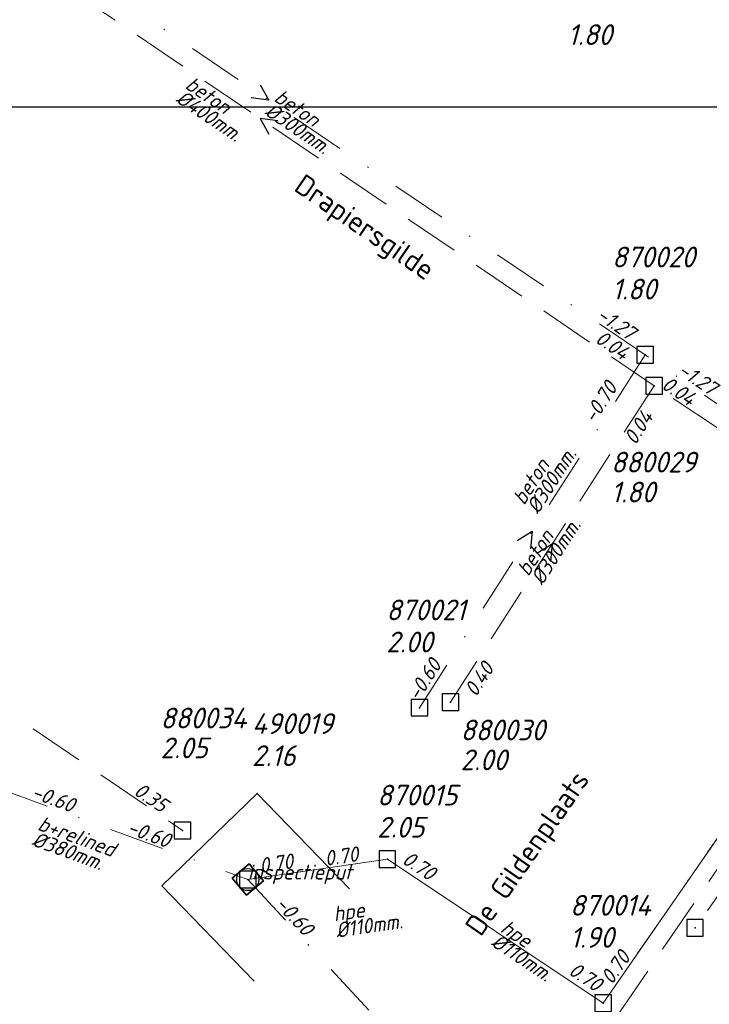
# Model space of a CAD drawing. Header units: metres. Extents: x 152202 to 157341, y 461610 to 468701.
# Tile 92 of 238: x 154680 to 154742, y 463622 to 463711. Entities that reach past the tile are written whole.
import ezdxf
from ezdxf.enums import TextEntityAlignment as Align
from ezdxf.lldxf.tags import DXFTag

# ---------------------------------------------------------------- set-up
doc = ezdxf.new("R2010")
doc.units = ezdxf.units.M
doc.header["$PDMODE"] = 64
doc.header["$PDSIZE"] = 1.5
doc.linetypes.add('RI-HWA', pattern=[7.4, 5, -2.4])
doc.linetypes.add('RI-VWA', pattern=[11, 5, -3, 0, -3])
doc.layers.get('0').update_dxf_attribs({"linetype": 'CONTINUOUS'})
doc.layers.get('DEFPOINTS').update_dxf_attribs({"linetype": 'CONTINUOUS'})
for name, color, linetype, lineweight in [('B-OI-RI-HWA-BOB-T18', 150, 'CONTINUOUS', 18), ('B-OI-RI-HWA-MATERIAAL-T18', 150, 'CONTINUOUS', 18), ('B-OI-RI-HWA-PUTDEKSELHOOGTE-T25', 150, 'CONTINUOUS', 25), ('B-OI-RI-HWA-PUTNUMMER-T25', 150, 'CONTINUOUS', 25), ('B-OI-RI-HWA_DIAMETER-T18', 150, 'CONTINUOUS', 18), ('B-OI-RI-HWA_RIOOLPUT-S', 150, 'CONTINUOUS', 25), ('B-OI-RI-HWA_TRANSPORTLEIDING-G', 150, 'RI-HWA', 18), ('B-OI-RI-PERSLEIDING-G', 210, 'RI-PERS', 18), ('B-OI-RI-STROOMRICHTING-S', 252, 'CONTINUOUS', 25), ('B-OI-RI-VWA-BOB-T18', 34, 'CONTINUOUS', 18), ('B-OI-RI-VWA-DIAMETER-T18', 34, 'CONTINUOUS', 18), ('B-OI-RI-VWA-MATERIAAL-T18', 34, 'CONTINUOUS', 18), ('B-OI-RI-VWA_PUTDEKSELHOOGTE-T25', 34, 'CONTINUOUS', 25), ('B-OI-RI-VWA_PUTNUMMER-T25', 34, 'CONTINUOUS', 25), ('B-OI-RI-VWA_RIOOLPUT-S', 34, 'CONTINUOUS', 25), ('B-OI-RI-VWA_TRANSPORTLEIDING-G', 34, 'RI-VWA', 18), ('B-RO-OG-TOPOGRAFIE-T18', 2, 'CONTINUOUS', 18), ('N-OI-RI-VWA-BOB-T18', 36, 'CONTINUOUS', 18), ('N-OI-RI-VWA_PUTDEKSELHOOGTE-T25', 36, 'CONTINUOUS', 25), ('N-OI-RI-VWA_PUTNUMMER-T25', 36, 'CONTINUOUS', 25), ('N-OI-RI-VWA_RIOOLPUT-S', 36, 'CONTINUOUS', 25), ('N-OI-RI-VWA_TRANSPORTLEIDING-G', 36, 'RI-VWA', 35), ('N-RO-KG-GRENS_WERK-G', 7, 'XX-WERKGRENS', 35)]:
    doc.layers.add(name, color=color, linetype=linetype, lineweight=lineweight)
doc.styles.add('NLCS-ISO-M200-T18', font='NLCS-ISO.ttf', dxfattribs={"height": 360})
doc.styles.add('NLCS-ISO-M750-T18_CURSIEF', font='NLCS-ISO.ttf', dxfattribs={"oblique": 15, "height": 1.35})
doc.styles.add('NLCS-ISO-M750-T25_CURSIEF', font='NLCS-ISO.ttf', dxfattribs={"oblique": 15, "height": 1.875})
tags = doc.linetypes.add('RI-PERS', pattern='A,7,-2,["P",Standard,S=1.8,R=0,X=-0.5,Y=-0.9],-2,7,-2,[102,NLCS.SHX,S=1,R=180,X=0,Y=0],-2', length=22).pattern_tags.tags
tags[6] = DXFTag(74, 10)
doc.linetypes.add('XX-WERKGRENS', pattern='A,0,[137,NLCS.SHX,S=0.1,R=0,X=-1.1,Y=-1.35],-6', length=6)

# ---------------------------------------------------------------- blocks, each defined once
blk = doc.blocks.new('ACMAP_ANN_TEMPLATE_vwa-nap-l')
at = {"style": 'NLCS-ISO-M750-T18_CURSIEF', "oblique": 15}
blk.add_attdef('vwa-nap-l', (3.3, 0.2), '', height=1.35, dxfattribs=at)
blk = doc.blocks.new('ACMAP_ANN_TEMPLATE_type knoop')
at = {"layer": 'DEFPOINTS', "style": 'NLCS-ISO-M750-T18_CURSIEF', "oblique": 15}
blk.add_attdef('type_knoop', (0, 0), '', height=1.35, dxfattribs=at)
blk = doc.blocks.new('ACMAP_ANN_TEMPLATE_vwa-puth')
at = {"style": 'NLCS-ISO-M750-T25_CURSIEF', "oblique": 15}
blk.add_attdef('vwa-puth', (-3, 5), '', height=1.875, dxfattribs=at)
blk = doc.blocks.new('ACMAP_ANN_TEMPLATE_vwa-putnr')
at = {"style": 'NLCS-ISO-M750-T25_CURSIEF', "oblique": 15}
blk.add_attdef('vaw-putnr', (-3, 7.9), '', height=1.875, dxfattribs=at)
blk = doc.blocks.new('ACMAP_ANN_TEMPLATE_hwa-diam')
at = {"style": 'NLCS-ISO-M750-T18_CURSIEF', "oblique": 15}
blk.add_attdef('hwa-diam', (-3.7, -1.3), '', height=1.35, dxfattribs=at)
blk = doc.blocks.new('ACMAP_ANN_TEMPLATE_hwa-materiaal')
at = {"style": 'NLCS-ISO-M750-T18_CURSIEF', "oblique": 15}
blk.add_attdef('hwa-mat', (-3.7, 0.2), '', height=1.35, dxfattribs=at)
blk = doc.blocks.new('ACMAP_ANN_TEMPLATE_hwa-nap-l')
at = {"style": 'NLCS-ISO-M750-T18_CURSIEF', "oblique": 15}
blk.add_attdef('hwa-nap-l', (3.3, 0.2), '', height=1.35, dxfattribs=at)
blk = doc.blocks.new('ACMAP_ANN_TEMPLATE_hwa-nap-r')
at = {"style": 'NLCS-ISO-M750-T18_CURSIEF', "oblique": 15}
blk.add_attdef('hwa-nap-r', (-5.6, 0.2), '', height=1.35, dxfattribs=at)
blk = doc.blocks.new('ACMAP_ANN_TEMPLATE_vwa-diam')
at = {"style": 'NLCS-ISO-M750-T18_CURSIEF', "oblique": 15}
blk.add_attdef('vwa-diam', (0.3, -1.3), '', height=1.35, dxfattribs=at)
blk = doc.blocks.new('ACMAP_ANN_TEMPLATE_vwa-materiaal')
at = {"style": 'NLCS-ISO-M750-T18_CURSIEF', "oblique": 15}
blk.add_attdef('vwa-mat', (0.3, 0.2), '', height=1.35, dxfattribs=at)
blk = doc.blocks.new('ACMAP_ANN_TEMPLATE_vwa-nap-r')
at = {"style": 'NLCS-ISO-M750-T18_CURSIEF', "oblique": 15}
blk.add_attdef('vwa-nap-r', (-5.6, 0.2), '', height=1.35, dxfattribs=at)
blk = doc.blocks.new('ACMAP_ANN_TEMPLATE_hwa-puth')
at = {"color": 0, "linetype": 'ByBlock', "style": 'NLCS-ISO-M750-T25_CURSIEF', "oblique": 15}
blk.add_attdef('hwa-puth', (-9, -6.8), '', height=1.875, dxfattribs=at)
blk = doc.blocks.new('ACMAP_ANN_TEMPLATE_hwa-putnr')
at = {"color": 0, "linetype": 'ByBlock', "style": 'NLCS-ISO-M750-T25_CURSIEF', "oblique": 15}
blk.add_attdef('hwa-putnr', (-9, -4.1), '', height=1.875, dxfattribs=at)
blk = doc.blocks.new('B-SRI-PUT_VWA-SO')
at = {"flags": 128}
blk.add_lwpolyline([(-2, 2), (2, 2), (2, -2), (-2, -2)], close=True, dxfattribs=at)
at = {"lineweight": -3, "flags": 128}
blk.add_lwpolyline([(2, -2), (2, 2), (-2, 2), (-2, -2)], close=True, dxfattribs=at)
at = {"lineweight": -3}
blk.add_circle((0, 0), 2, dxfattribs=at)

msp = doc.modelspace()

# ---------------------------------------------------------------- linework, layer by layer
at = {"layer": 'B-OI-RI-HWA_RIOOLPUT-S'}
for p in [(154737, 463678.1), (154718.6, 463649.5), (154694.4, 463637.9)]:
    msp.add_point(p, dxfattribs=at)
at = {"layer": 'B-OI-RI-HWA_TRANSPORTLEIDING-G'}
for p, q in [((154665.8, 463726.4), (154737, 463678.1)), ((154737, 463678.1), (154718.6, 463649.5)), ((154761.4, 463661.9), (154737, 463678.1)), ((154650.3, 463667.9), (154694.4, 463637.9)), ((154761.4, 463661.9), (154731.6, 463618.1))]:
    msp.add_line(p, q, dxfattribs=at)
at = {"layer": 'B-OI-RI-PERSLEIDING-G'}
for p, q in [((154769.9, 463676.5), (154732.4, 463622.3)), ((154700.29, 463633.47), (154712.9, 463635.3)), ((154732.4, 463622.3), (154712.9, 463635.3))]:
    msp.add_line(p, q, dxfattribs=at)
at = {"layer": 'B-OI-RI-STROOMRICHTING-S'}
for points in [[(154701.41, 463705.3), (154702.2, 463703.9), (154700.6, 463704.11)], [(154703, 463702.04), (154701.4, 463702.25), (154702.19, 463700.85)], [(154724.62, 463664.12), (154726, 463664.95), (154725.83, 463663.35)], [(154726.42, 463662.98), (154727.8, 463663.8), (154727.63, 463662.2)]]:
    msp.add_lwpolyline(points, dxfattribs=at)
at = {"layer": 'B-OI-RI-VWA_RIOOLPUT-S'}
for p in [(154736.2, 463680.9), (154715.8, 463649), (154712.9, 463635.3), (154700.29, 463633.47), (154700.29, 463633.47), (154740.7, 463629.1), (154732.4, 463622.3)]:
    msp.add_point(p, dxfattribs=at)
at = {"layer": 'B-OI-RI-VWA_TRANSPORTLEIDING-G'}
for p, q in [((154736.2, 463680.9), (154668.2, 463726.9)), ((154736.2, 463680.9), (154715.8, 463649)), ((154764, 463661.9), (154736.2, 463680.9)), ((154769.9, 463676.5), (154732.4, 463622.3)), ((154764, 463661.9), (154740.7, 463629.1)), ((154677.46, 463641.81), (154700.29, 463633.47)), ((154700.29, 463633.47), (154712.9, 463635.3)), ((154732.4, 463622.3), (154712.9, 463635.3))]:
    msp.add_line(p, q, dxfattribs=at)
at = {"layer": 'DEFPOINTS', "flags": 128}
msp.add_lwpolyline([(154823.3, 463703.268), (154818.87, 463703.268), (154791.231, 463703.268), (154633.731, 463703.268), (154633.731, 463526.267), (154633.731, 463512.699), (154823.3, 463512.699)], close=True, dxfattribs=at)
at = {"layer": 'N-OI-RI-VWA_RIOOLPUT-S'}
msp.add_point((154700.29, 463633.47), dxfattribs=at)
at = {"layer": 'N-OI-RI-VWA_TRANSPORTLEIDING-G'}
msp.add_line((154700.29, 463633.47), (154747.32, 463582.69), dxfattribs=at)
at = {"layer": 'N-RO-KG-GRENS_WERK-G', "ltscale": 0.5, "flags": 128}
msp.add_lwpolyline([(154709.494, 463632.639), (154701.144, 463641.257), (154692.526, 463632.906), (154700.877, 463624.288)], dxfattribs=at)

# ---------------------------------------------------------------- block references
at = {"layer": 'B-OI-RI-HWA-BOB-T18'}
ref = msp.add_blockref('ACMAP_ANN_TEMPLATE_hwa-nap-r', (154736.101, 463678.787), dxfattribs=dict(at, rotation=325.8481776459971))
ref.add_attrib('hwa-nap-r', '0.04', (154731.579, 463682.096), dxfattribs={"layer": '0', "color": 0, "linetype": 'ByBlock', "height": 1.35, "rotation": 325.84818, "style": 'NLCS-ISO-M750-T18_CURSIEF', "oblique": 15})
ref = msp.add_blockref('ACMAP_ANN_TEMPLATE_hwa-nap-r', (154742.131, 463674.665), dxfattribs=dict(at, rotation=326.4184470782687))
ref.add_attrib('hwa-nap-r', '0.04', (154737.576, 463677.929), dxfattribs={"layer": '0', "color": 0, "linetype": 'ByBlock', "height": 1.35, "rotation": 326.41845, "style": 'NLCS-ISO-M750-T18_CURSIEF', "oblique": 15})
ref = msp.add_blockref('ACMAP_ANN_TEMPLATE_hwa-nap-l', (154733.695, 463669.776), dxfattribs=dict(at, rotation=57.24452787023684))
ref.add_attrib('hwa-nap-l', '0.04', (154735.312, 463672.66), dxfattribs={"layer": '0', "color": 0, "linetype": 'ByBlock', "height": 1.35, "rotation": 57.24453, "style": 'NLCS-ISO-M750-T18_CURSIEF', "oblique": 15})
ref = msp.add_blockref('ACMAP_ANN_TEMPLATE_hwa-nap-r', (154724.107, 463654.498), dxfattribs=dict(at, rotation=57.24452787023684))
ref.add_attrib('hwa-nap-r', '0.40', (154720.909, 463649.897), dxfattribs={"layer": '0', "color": 0, "linetype": 'ByBlock', "height": 1.35, "rotation": 57.24453, "style": 'NLCS-ISO-M750-T18_CURSIEF', "oblique": 15})
ref = msp.add_blockref('ACMAP_ANN_TEMPLATE_hwa-nap-r', (154694.4, 463637.9), dxfattribs=dict(at, rotation=325.7736381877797))
ref.add_attrib('hwa-nap-r', '0.35', (154689.882, 463641.215), dxfattribs={"layer": '0', "color": 0, "linetype": 'ByBlock', "height": 1.35, "rotation": 325.77364, "style": 'NLCS-ISO-M750-T18_CURSIEF', "oblique": 15})
at = {"layer": 'B-OI-RI-HWA-MATERIAAL-T18'}
ref = msp.add_blockref('ACMAP_ANN_TEMPLATE_hwa-materiaal', (154697.481, 463702.809), dxfattribs=dict(at, rotation=325.8481776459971))
ref.add_attrib('hwa-mat', 'beton', (154694.531, 463705.052), dxfattribs={"layer": '0', "color": 0, "linetype": 'ByBlock', "height": 1.35, "rotation": 325.84818, "style": 'NLCS-ISO-M750-T18_CURSIEF', "oblique": 15})
ref = msp.add_blockref('ACMAP_ANN_TEMPLATE_hwa-materiaal', (154727.8, 463663.8), dxfattribs=dict(at, rotation=57.24452787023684))
ref.add_attrib('hwa-mat', 'beton', (154725.63, 463660.797), dxfattribs={"layer": '0', "color": 0, "linetype": 'ByBlock', "height": 1.35, "rotation": 57.24453, "style": 'NLCS-ISO-M750-T18_CURSIEF', "oblique": 15})
at = {"layer": 'B-OI-RI-HWA-PUTDEKSELHOOGTE-T25'}
for p, values in [((154738.2, 463715.7), {'hwa-puth': '1.80'}), ((154742.113, 463674.358), {'hwa-puth': '1.80'}), ((154701.396, 463651.23), {'hwa-puth': '2.05'}), ((154728.51, 463650.147), {'hwa-puth': '2.00'})]:
    msp.add_blockref('ACMAP_ANN_TEMPLATE_hwa-puth', p, dxfattribs=at).add_auto_attribs(values)
at = {"layer": 'B-OI-RI-HWA-PUTNUMMER-T25'}
for p, values in [((154742.113, 463674.358), {'hwa-putnr': '880029'}), ((154701.396, 463651.23), {'hwa-putnr': '880034'}), ((154728.51, 463650.147), {'hwa-putnr': '880030'})]:
    msp.add_blockref('ACMAP_ANN_TEMPLATE_hwa-putnr', p, dxfattribs=at).add_auto_attribs(values)
at = {"layer": 'B-OI-RI-HWA_DIAMETER-T18'}
ref = msp.add_blockref('ACMAP_ANN_TEMPLATE_hwa-diam', (154697.481, 463702.809), dxfattribs=dict(at, rotation=325.8481776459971))
ref.add_attrib('hwa-diam', '%%c400mm.', (154693.689, 463703.811), dxfattribs={"layer": '0', "color": 0, "linetype": 'ByBlock', "height": 1.35, "rotation": 325.84818, "style": 'NLCS-ISO-M750-T18_CURSIEF', "oblique": 15})
ref = msp.add_blockref('ACMAP_ANN_TEMPLATE_hwa-diam', (154727.8, 463663.8), dxfattribs=dict(at, rotation=57.24452787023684))
ref.add_attrib('hwa-diam', '%%c300mm.', (154726.891, 463659.985), dxfattribs={"layer": '0', "color": 0, "linetype": 'ByBlock', "height": 1.35, "rotation": 57.24453, "style": 'NLCS-ISO-M750-T18_CURSIEF', "oblique": 15})
at = {"layer": 'B-OI-RI-VWA-BOB-T18'}
ref = msp.add_blockref('ACMAP_ANN_TEMPLATE_vwa-nap-r', (154736.2, 463680.9), dxfattribs=dict(at, rotation=325.6492196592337))
ref.add_attrib('vwa-nap-r', '-1.27', (154731.689, 463684.225), dxfattribs={"layer": '0', "color": 0, "linetype": 'ByBlock', "height": 1.35, "rotation": 325.64922, "style": 'NLCS-ISO-M750-T18_CURSIEF', "oblique": 15})
ref = msp.add_blockref('ACMAP_ANN_TEMPLATE_vwa-nap-l', (154736.2, 463680.9), dxfattribs=dict(at, rotation=325.9228047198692))
ref.add_attrib('vwa-nap-l', '-1.27', (154739.045, 463679.217), dxfattribs={"layer": '0', "color": 0, "linetype": 'ByBlock', "height": 1.35, "rotation": 325.9228, "style": 'NLCS-ISO-M750-T18_CURSIEF', "oblique": 15})
ref = msp.add_blockref('ACMAP_ANN_TEMPLATE_vwa-nap-l', (154730.011, 463671.706), dxfattribs=dict(at, rotation=57.40114869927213))
ref.add_attrib('vwa-nap-l', '-0.70', (154731.621, 463674.593), dxfattribs={"layer": '0', "color": 0, "linetype": 'ByBlock', "height": 1.35, "rotation": 57.40115, "style": 'NLCS-ISO-M750-T18_CURSIEF', "oblique": 15})
ref = msp.add_blockref('ACMAP_ANN_TEMPLATE_vwa-nap-r', (154718.903, 463654.114), dxfattribs=dict(at, rotation=57.40114869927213))
ref.add_attrib('vwa-nap-r', '-0.60', (154715.717, 463649.504), dxfattribs={"layer": '0', "color": 0, "linetype": 'ByBlock', "height": 1.35, "rotation": 57.40115, "style": 'NLCS-ISO-M750-T18_CURSIEF', "oblique": 15})
ref = msp.add_blockref('ACMAP_ANN_TEMPLATE_vwa-nap-l', (154677.46, 463641.81), dxfattribs=dict(at, rotation=339.93230628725))
ref.add_attrib('vwa-nap-l', '-0.60', (154680.628, 463640.866), dxfattribs={"layer": '0', "color": 0, "linetype": 'ByBlock', "height": 1.35, "rotation": 339.93231, "style": 'NLCS-ISO-M750-T18_CURSIEF', "oblique": 15})
ref = msp.add_blockref('ACMAP_ANN_TEMPLATE_vwa-nap-r', (154694.457, 463635.553), dxfattribs=dict(at, rotation=339.93230628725))
ref.add_attrib('vwa-nap-r', '-0.60', (154689.266, 463637.663), dxfattribs={"layer": '0', "color": 0, "linetype": 'ByBlock', "height": 1.35, "rotation": 339.93231, "style": 'NLCS-ISO-M750-T18_CURSIEF', "oblique": 15})
ref = msp.add_blockref('ACMAP_ANN_TEMPLATE_vwa-nap-l', (154698.194, 463633.374), dxfattribs=dict(at, rotation=8.257284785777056))
ref.add_attrib('vwa-nap-l', '0.70', (154701.432, 463634.046), dxfattribs={"layer": '0', "color": 0, "linetype": 'ByBlock', "height": 1.35, "rotation": 8.25728, "style": 'NLCS-ISO-M750-T18_CURSIEF', "oblique": 15})
ref = msp.add_blockref('ACMAP_ANN_TEMPLATE_vwa-nap-r', (154712.9, 463635.3), dxfattribs=dict(at, rotation=8.257284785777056))
ref.add_attrib('vwa-nap-r', '0.70', (154707.329, 463634.694), dxfattribs={"layer": '0', "color": 0, "linetype": 'ByBlock', "height": 1.35, "rotation": 8.25728, "style": 'NLCS-ISO-M750-T18_CURSIEF', "oblique": 15})
ref = msp.add_blockref('ACMAP_ANN_TEMPLATE_vwa-nap-r', (154718.679, 463631.736), dxfattribs=dict(at, rotation=326.3099324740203))
ref.add_attrib('vwa-nap-r', '0.70', (154714.13, 463635.008), dxfattribs={"layer": '0', "color": 0, "linetype": 'ByBlock', "height": 1.35, "rotation": 326.30993, "style": 'NLCS-ISO-M750-T18_CURSIEF', "oblique": 15})
ref = msp.add_blockref('ACMAP_ANN_TEMPLATE_vwa-nap-r', (154736.546, 463628.383), dxfattribs=dict(at, rotation=55.32134079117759))
ref.add_attrib('vwa-nap-r', '0.70', (154733.195, 463623.891), dxfattribs={"layer": '0', "color": 0, "linetype": 'ByBlock', "height": 1.35, "rotation": 55.32134, "style": 'NLCS-ISO-M750-T18_CURSIEF', "oblique": 15})
ref = msp.add_blockref('ACMAP_ANN_TEMPLATE_vwa-nap-l', (154726.311, 463626.635), dxfattribs=dict(at, rotation=326.3099324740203))
ref.add_attrib('vwa-nap-l', '0.70', (154729.168, 463624.971), dxfattribs={"layer": '0', "color": 0, "linetype": 'ByBlock', "height": 1.35, "rotation": 326.30993, "style": 'NLCS-ISO-M750-T18_CURSIEF', "oblique": 15})
at = {"layer": 'B-OI-RI-VWA-DIAMETER-T18'}
ref = msp.add_blockref('ACMAP_ANN_TEMPLATE_vwa-diam', (154702.2, 463703.9), dxfattribs=dict(at, rotation=325.9228047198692))
ref.add_attrib('vwa-diam', '%%c300mm.', (154701.72, 463702.655), dxfattribs={"layer": '0', "color": 0, "linetype": 'ByBlock', "height": 1.35, "rotation": 325.9228, "style": 'NLCS-ISO-M750-T18_CURSIEF', "oblique": 15})
ref = msp.add_blockref('ACMAP_ANN_TEMPLATE_vwa-diam', (154725.258, 463666.863), dxfattribs=dict(at, rotation=57.40114869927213))
ref.add_attrib('vwa-diam', '%%c300mm.', (154726.514, 463666.415), dxfattribs={"layer": '0', "color": 0, "linetype": 'ByBlock', "height": 1.35, "rotation": 57.40115, "style": 'NLCS-ISO-M750-T18_CURSIEF', "oblique": 15})
ref = msp.add_blockref('ACMAP_ANN_TEMPLATE_vwa-diam', (154680.852, 463637.9), dxfattribs=dict(at, rotation=339.93230628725))
ref.add_attrib('vwa-diam', '%%c380mm.', (154680.687, 463636.576), dxfattribs={"layer": '0', "color": 0, "linetype": 'ByBlock', "height": 1.35, "rotation": 339.93231, "style": 'NLCS-ISO-M750-T18_CURSIEF', "oblique": 15})
ref = msp.add_blockref('ACMAP_ANN_TEMPLATE_vwa-diam', (154707.85, 463629.444), dxfattribs=dict(at, rotation=8.257284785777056))
ref.add_attrib('vwa-diam', '%%c110mm.', (154708.333, 463628.2), dxfattribs={"layer": '0', "color": 0, "linetype": 'ByBlock', "height": 1.35, "rotation": 8.25728, "style": 'NLCS-ISO-M750-T18_CURSIEF', "oblique": 15})
ref = msp.add_blockref('ACMAP_ANN_TEMPLATE_vwa-diam', (154722.65, 463628.8), dxfattribs=dict(at, rotation=326.3099324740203))
ref.add_attrib('vwa-diam', '%%c110mm.', (154722.179, 463627.552), dxfattribs={"layer": '0', "color": 0, "linetype": 'ByBlock', "height": 1.35, "rotation": 326.30993, "style": 'NLCS-ISO-M750-T18_CURSIEF', "oblique": 15})
at = {"layer": 'B-OI-RI-VWA-MATERIAAL-T18'}
ref = msp.add_blockref('ACMAP_ANN_TEMPLATE_vwa-materiaal', (154702.2, 463703.9), dxfattribs=dict(at, rotation=325.9228047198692))
ref.add_attrib('vwa-mat', 'beton', (154702.561, 463703.898), dxfattribs={"layer": '0', "color": 0, "linetype": 'ByBlock', "height": 1.35, "rotation": 325.9228, "style": 'NLCS-ISO-M750-T18_CURSIEF', "oblique": 15})
ref = msp.add_blockref('ACMAP_ANN_TEMPLATE_vwa-materiaal', (154725.258, 463666.863), dxfattribs=dict(at, rotation=57.40114869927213))
ref.add_attrib('vwa-mat', 'beton', (154725.251, 463667.223), dxfattribs={"layer": '0', "color": 0, "linetype": 'ByBlock', "height": 1.35, "rotation": 57.40115, "style": 'NLCS-ISO-M750-T18_CURSIEF', "oblique": 15})
ref = msp.add_blockref('ACMAP_ANN_TEMPLATE_vwa-materiaal', (154680.852, 463637.9), dxfattribs=dict(at, rotation=339.93230628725))
ref.add_attrib('vwa-mat', 'b+relined', (154681.202, 463637.985), dxfattribs={"layer": '0', "color": 0, "linetype": 'ByBlock', "height": 1.35, "rotation": 339.93231, "style": 'NLCS-ISO-M750-T18_CURSIEF', "oblique": 15})
ref = msp.add_blockref('ACMAP_ANN_TEMPLATE_vwa-materiaal', (154707.85, 463629.444), dxfattribs=dict(at, rotation=8.257284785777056))
ref.add_attrib('vwa-mat', 'hpe', (154708.118, 463629.685), dxfattribs={"layer": '0', "color": 0, "linetype": 'ByBlock', "height": 1.35, "rotation": 8.25728, "style": 'NLCS-ISO-M750-T18_CURSIEF', "oblique": 15})
ref = msp.add_blockref('ACMAP_ANN_TEMPLATE_vwa-materiaal', (154722.65, 463628.8), dxfattribs=dict(at, rotation=326.3099324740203))
ref.add_attrib('vwa-mat', 'hpe', (154723.011, 463628.8), dxfattribs={"layer": '0', "color": 0, "linetype": 'ByBlock', "height": 1.35, "rotation": 326.30993, "style": 'NLCS-ISO-M750-T18_CURSIEF', "oblique": 15})
at = {"layer": 'B-OI-RI-VWA_PUTDEKSELHOOGTE-T25'}
ref = msp.add_blockref('ACMAP_ANN_TEMPLATE_vwa-puth', (154736.2, 463680.9), dxfattribs=at)
ref.add_attrib('vwa-puth', '1.80', (154733.2, 463685.9), dxfattribs={"layer": '0', "color": 0, "linetype": 'ByBlock', "height": 1.875, "style": 'NLCS-ISO-M750-T25_CURSIEF', "oblique": 15})
ref = msp.add_blockref('ACMAP_ANN_TEMPLATE_vwa-puth', (154715.8, 463649), dxfattribs=at)
ref.add_attrib('vwa-puth', '2.00', (154712.8, 463654), dxfattribs={"layer": '0', "color": 0, "linetype": 'ByBlock', "height": 1.875, "style": 'NLCS-ISO-M750-T25_CURSIEF', "oblique": 15})
ref = msp.add_blockref('ACMAP_ANN_TEMPLATE_vwa-puth', (154714.973, 463632.259), dxfattribs=at)
ref.add_attrib('vwa-puth', '2.05', (154711.973, 463637.259), dxfattribs={"layer": '0', "color": 0, "linetype": 'ByBlock', "height": 1.875, "style": 'NLCS-ISO-M750-T25_CURSIEF', "oblique": 15})
ref = msp.add_blockref('ACMAP_ANN_TEMPLATE_vwa-puth', (154732.4, 463622.3), dxfattribs=at)
ref.add_attrib('vwa-puth', '1.90', (154729.4, 463627.3), dxfattribs={"layer": '0', "color": 0, "linetype": 'ByBlock', "height": 1.875, "style": 'NLCS-ISO-M750-T25_CURSIEF', "oblique": 15})
at = {"layer": 'B-OI-RI-VWA_PUTNUMMER-T25'}
ref = msp.add_blockref('ACMAP_ANN_TEMPLATE_vwa-putnr', (154736.2, 463680.9), dxfattribs=at)
ref.add_attrib('vaw-putnr', '870020', (154733.2, 463688.8), dxfattribs={"layer": '0', "color": 0, "linetype": 'ByBlock', "height": 1.875, "style": 'NLCS-ISO-M750-T25_CURSIEF', "oblique": 15})
ref = msp.add_blockref('ACMAP_ANN_TEMPLATE_vwa-putnr', (154715.8, 463649), dxfattribs=at)
ref.add_attrib('vaw-putnr', '870021', (154712.8, 463656.9), dxfattribs={"layer": '0', "color": 0, "linetype": 'ByBlock', "height": 1.875, "style": 'NLCS-ISO-M750-T25_CURSIEF', "oblique": 15})
ref = msp.add_blockref('ACMAP_ANN_TEMPLATE_vwa-putnr', (154714.973, 463632.259), dxfattribs=at)
ref.add_attrib('vaw-putnr', '870015', (154711.973, 463640.159), dxfattribs={"layer": '0', "color": 0, "linetype": 'ByBlock', "height": 1.875, "style": 'NLCS-ISO-M750-T25_CURSIEF', "oblique": 15})
ref = msp.add_blockref('ACMAP_ANN_TEMPLATE_vwa-putnr', (154732.4, 463622.3), dxfattribs=at)
ref.add_attrib('vaw-putnr', '870014', (154729.4, 463630.2), dxfattribs={"layer": '0', "color": 0, "linetype": 'ByBlock', "height": 1.875, "style": 'NLCS-ISO-M750-T25_CURSIEF', "oblique": 15})
at = {"layer": 'DEFPOINTS'}
msp.add_blockref('ACMAP_ANN_TEMPLATE_type knoop', (154700.29, 463633.47), dxfattribs=at).add_auto_attribs({'type_knoop': 'inspectieput'})
at = {"layer": 'N-OI-RI-VWA-BOB-T18', "rotation": 312.8043759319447}
msp.add_blockref('ACMAP_ANN_TEMPLATE_vwa-nap-l', (154700.29, 463633.47), dxfattribs=at).add_auto_attribs({'vwa-nap-l': '-0.60'})
at = {"layer": 'N-OI-RI-VWA_PUTDEKSELHOOGTE-T25'}
msp.add_blockref('ACMAP_ANN_TEMPLATE_vwa-puth', (154703.664, 463638.724), dxfattribs=at).add_auto_attribs({'vwa-puth': '2.16'})
at = {"layer": 'N-OI-RI-VWA_PUTNUMMER-T25'}
msp.add_blockref('ACMAP_ANN_TEMPLATE_vwa-putnr', (154703.664, 463638.724), dxfattribs=at).add_auto_attribs({'vaw-putnr': '490019'})
at = {"layer": 'N-OI-RI-VWA_RIOOLPUT-S', "xscale": 0.5, "yscale": 0.5, "zscale": 0.5, "rotation": 40.53893159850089}
msp.add_blockref('B-SRI-PUT_VWA-SO', (154700.29, 463633.47), dxfattribs=at)

# ---------------------------------------------------------------- texts
at = {"layer": 'B-RO-OG-TOPOGRAFIE-T18', "style": 'NLCS-ISO-M200-T18'}
for s, rotation, p in [('Drapiersgilde', 325.5, (154710.72, 463692.226)), ('De Gildenplaats', 55.3, (154725.747, 463635.733))]:
    msp.add_text(s, height=1.875, rotation=rotation, dxfattribs=at).set_placement(p, align=Align.MIDDLE)

doc.saveas('drawing.dxf')
